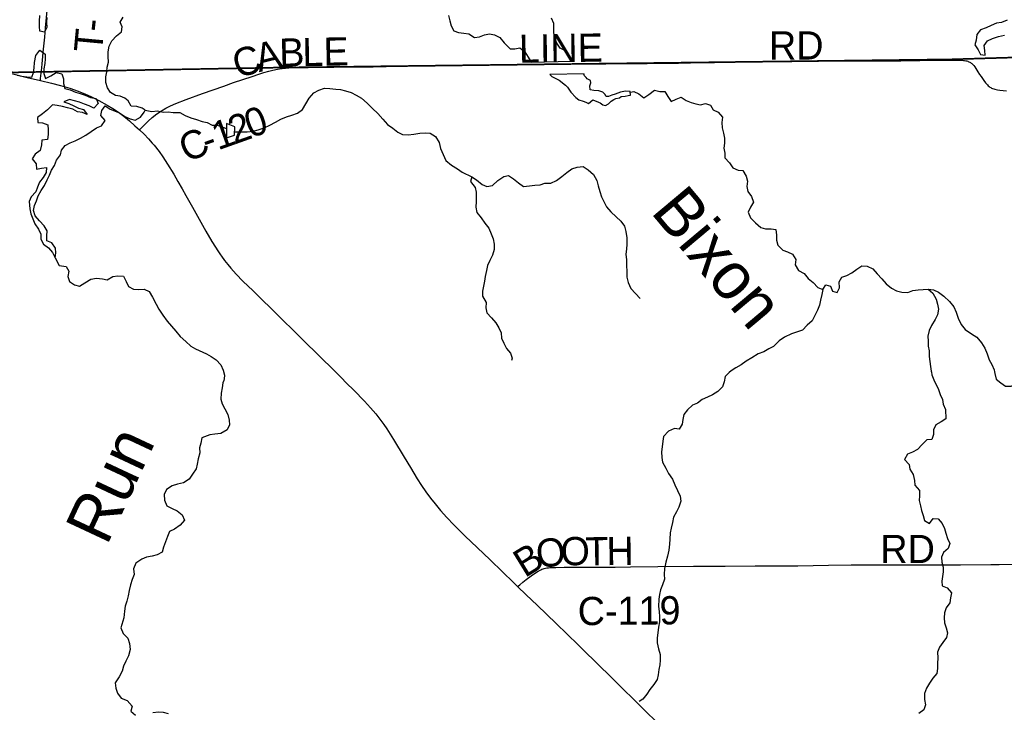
# Model space of a CAD drawing. Header units: feet. Extents: x 2113747 to 2516209, y 960708 to 1356798.
# Tile 103 of 253: x 2328804 to 2339271, y 1137502 to 1144868. Entities that reach past the tile are written whole.
import ezdxf

# ---------------------------------------------------------------- set-up
doc = ezdxf.new("R2010")
doc.units = ezdxf.units.FT
doc.header["$LTSCALE"] = 50
doc.header["$MEASUREMENT"] = 0
doc.linetypes.add('OhDOT_USTN3', pattern=[0.22, 0.165, -0.055])
for name, color, linetype in [('0_Xref', 7, 'Continuous'), ('GM_X_County_Road', 3, 'Continuous'), ('GM_X_County_Road_Text', 3, 'Continuous'), ('GM_X_Major_Lake', 5, 'Continuous'), ('GM_X_Minor_Lake', 5, 'Continuous'), ('GM_X_Minor_River', 5, 'Continuous'), ('GM_X_Minor_River_Text', 5, 'Continuous'), ('GM_X_State_Route', 1, 'Continuous'), ('GM_X_Township', 251, 'OhDOT_USTN3'), ('GM_X_Township_Road', 4, 'Continuous'), ('GM_X_Township_Road_Text', 4, 'Continuous')]:
    doc.layers.add(name, color=color, linetype=linetype)
doc.styles.add('Styledgn030', font='dgn030.shx')
doc.styles.add('Styledgn031', font='dgn031.shx')

# ---------------------------------------------------------------- blocks, each defined once
blk = doc.blocks.new('POR')
at = {"layer": 'GM_X_County_Road', "flags": 128}
for points in [[(2330078.57474163, 1143697.286091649), (2330122.603524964, 1143741.150833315), (2330169.355399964, 1143787.443391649), (2330213.548224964, 1143826.846199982), (2330262.695108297, 1143865.494416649), (2330311.481099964, 1143899.122958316), (2330356.789408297, 1143926.091408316), (2330406.62526663, 1143951.550674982), (2330463.974233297, 1143976.452199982), (2330574.472699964, 1144018.545291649), (2330747.07734163, 1144081.537291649), (2330972.995524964, 1144160.670991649), (2331077.98219163, 1144198.466191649), (2331273.880749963, 1144264.935874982), (2331345.632574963, 1144288.393833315), (2331398.453991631, 1144305.060466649), (2331453.047058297, 1144320.480383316), (2331495.79631663, 1144330.979049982), (2331543.073124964, 1144340.690316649), (2331589.956233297, 1144348.597124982)], [(2331589.956233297, 1144348.597124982), (2331594.090083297, 1144349.122058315), (2331666.137183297, 1144354.437008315), (2331767.843016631, 1144358.209966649), (2331869.548849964, 1144359.915999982), (2331981.097183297, 1144361.720458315), (2332141.923633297, 1144363.721766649), (2332342.185699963, 1144364.902866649), (2332447.106749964, 1144365.559033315), (2332561.903108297, 1144367.593149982), (2332700.583933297, 1144370.020966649), (2332859.310649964, 1144372.809674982), (2332991.331383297, 1144375.139066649), (2333125.812741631, 1144377.796541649), (2333437.590333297, 1144382.225666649), (2333581.750149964, 1144385.178416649), (2333778.46891663, 1144388.721716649), (2334123.120458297, 1144390.493366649), (2334493.985858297, 1144394.692833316), (2334628.56564163, 1144395.348999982), (2335035.487399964, 1144398.925108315), (2335268.557799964, 1144401.320116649), (2335475.31591663, 1144403.222999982), (2335675.479558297, 1144405.486774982), (2335806.61446663, 1144406.503833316), (2335934.402924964, 1144407.717741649), (2336189.323674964, 1144410.965766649), (2336338.043849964, 1144415.165233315), (2336507.466083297, 1144418.642916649), (2336707.662533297, 1144421.398816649), (2337013.633049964, 1144423.400124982), (2337295.48944163, 1144426.844999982), (2337515.403699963, 1144428.813499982), (2337682.824624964, 1144430.027408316), (2337827.214099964, 1144429.928983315), (2337925.639099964, 1144429.732133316), (2338056.90524163, 1144429.568091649), (2338171.76721663, 1144429.830558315), (2338371.86524163, 1144433.373858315), (2338752.638758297, 1144437.606133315), (2338821.798724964, 1144435.998524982), (2338835.676649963, 1144434.653383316), (2338848.111008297, 1144433.406666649), (2338860.479749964, 1144431.175699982), (2338870.814374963, 1144428.551033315), (2338882.39571663, 1144425.106158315), (2338886.988883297, 1144423.104849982)], [(2338886.988883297, 1144423.104849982), (2338892.53349163, 1144420.709841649), (2338902.408799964, 1144415.887016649), (2338910.184374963, 1144411.687549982), (2338918.288033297, 1144406.339791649), (2338926.49011663, 1144400.007783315), (2338936.398233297, 1144390.132474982), (2338944.928399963, 1144380.683674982), (2338956.70659163, 1144364.706016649), (2338967.500533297, 1144347.875341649), (2338988.596291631, 1144314.574883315), (2339008.510949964, 1144284.883341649), (2339023.110658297, 1144263.787583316), (2339030.361299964, 1144253.223299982), (2339052.736583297, 1144221.497641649), (2339072.290349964, 1144195.349399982), (2339091.54884163, 1144173.302199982), (2339099.258799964, 1144165.428199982), (2339108.117049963, 1144158.079133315), (2339116.74564163, 1144151.747124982), (2339126.522524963, 1144145.382308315), (2339136.102558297, 1144139.968933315), (2339146.502799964, 1144135.474191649), (2339158.346608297, 1144131.077874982), (2339170.649733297, 1144127.370533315), (2339184.724508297, 1144124.056891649), (2339198.864899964, 1144121.563458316), (2339222.191624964, 1144118.643516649), (2339292.270224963, 1144110.802324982)], [(2334096.611324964, 1138839.979533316), (2334118.691333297, 1138858.188158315), (2334152.77919163, 1138886.304899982), (2334188.80274163, 1138914.224791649), (2334240.771141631, 1138954.152533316), (2334274.891808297, 1138978.201041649), (2334313.769683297, 1139003.069758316), (2334328.17254163, 1139010.812524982), (2334342.444166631, 1139017.866316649), (2334354.780099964, 1139023.312499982), (2334367.083224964, 1139028.069708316), (2334380.272174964, 1139031.809858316), (2334393.264274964, 1139034.664183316), (2334408.881041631, 1139037.518508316), (2334423.382324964, 1139039.487008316), (2334439.19594163, 1139040.602491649), (2334504.484524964, 1139043.489624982), (2334592.83736663, 1139044.933191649), (2334691.229558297, 1139045.031616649), (2334874.956224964, 1139045.622166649), (2335134.010824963, 1139047.131349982), (2335297.986874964, 1139048.804574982), (2335586.175274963, 1139052.380683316), (2335966.227008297, 1139055.825558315), (2336157.433974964, 1139057.170699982), (2336301.659408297, 1139057.564399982), (2336620.49079163, 1139058.122141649), (2337075.70641663, 1139060.648383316), (2337403.166391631, 1139067.308474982), (2337642.43756663, 1139070.064374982), (2337865.435808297, 1139069.965949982), (2338285.415283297, 1139070.392458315), (2338620.847683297, 1139070.622116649), (2338803.721333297, 1139071.376708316), (2339127.57239163, 1139074.296649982), (2339215.925233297, 1139075.608983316), (2339488.267208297, 1139079.906874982)]]:
    blk.add_lwpolyline(points, dxfattribs=at)
at = {"layer": 'GM_X_Major_Lake', "flags": 128}
for points in [[(2329091.209999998, 1144889.67), (2329087.769999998, 1144839.5), (2329092.369999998, 1144785.42), (2329068.939999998, 1144735.02), (2329016.839999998, 1144744.43), (2329014.289999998, 1144794.53), (2329015.669999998, 1144850.69), (2329016.989999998, 1144910.85)], [(2333362.189999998, 1144911.95), (2333374.829999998, 1144853.96), (2333389.409999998, 1144802), (2333419.969999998, 1144750.23), (2333470.169999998, 1144732.78), (2333526.239999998, 1144725.41), (2333578.329999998, 1144715.99), (2333638.739999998, 1144678.61), (2333690.659999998, 1144685.23), (2333744.409999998, 1144705.91), (2333798.259999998, 1144718.57), (2333852.399999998, 1144705.17), (2333908.679999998, 1144679.76), (2333955.319999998, 1144620.16), (2334016.019999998, 1144556.71), (2334068.009999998, 1144557.32), (2334121.849999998, 1144569.98), (2334174.349999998, 1144524.47), (2334208.939999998, 1144470.75), (2334241.529999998, 1144416.99), (2334671.359999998, 1144426.02), (2334640.769999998, 1144479.81), (2334600.109999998, 1144539.48), (2334549.849999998, 1144562.95), (2334515.269999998, 1144616.68), (2334492.649999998, 1144672.56), (2334482.059999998, 1144726.57), (2334480.939999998, 1144826.81), (2334458.309999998, 1144884.68)], [(2339299.699999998, 1144862.86), (2339239.979999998, 1144838.11), (2339188.079999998, 1144829.48), (2339130.369999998, 1144804.76), (2339076.659999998, 1144780.07), (2339018.899999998, 1144759.35), (2338977.459999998, 1144708.74), (2338970.109999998, 1144650.51), (2338956.669999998, 1144600.23), (2338993.229999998, 1144548.53), (2339015.799999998, 1144496.65), (2339065.879999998, 1144489.22), (2339063.329999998, 1144539.31), (2339056.749999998, 1144591.36), (2339090.159999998, 1144643.88), (2339143.899999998, 1144666.56), (2339207.659999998, 1144687.36), (2339273.459999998, 1144704.16)], [(2328778.069999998, 1144278.46), (2328828.179999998, 1144267.02), (2328878.249999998, 1144259.59), (2328934.279999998, 1144256.24), (2328949.719999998, 1144306.55), (2328957.159999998, 1144356.76), (2328960.539999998, 1144412.94), (2328975.709999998, 1144487.31), (2329019.069999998, 1144543.96), (2329075.519999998, 1144502.52), (2329076.099999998, 1144450.4), (2329070.659999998, 1144400.21), (2329059.279999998, 1144343.93), (2329061.839999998, 1144293.83), (2329076.409999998, 1144241.88), (2329136.089999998, 1144270.65), (2329189.689999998, 1144305.37), (2329251.849999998, 1144290.07), (2329268.409999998, 1144238.13), (2329268.979999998, 1144188.01), (2329283.549999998, 1144136.05), (2329339.709999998, 1144120.68), (2329395.979999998, 1144095.27), (2329446.119999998, 1144081.83), (2329500.279999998, 1144066.43), (2329556.559999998, 1144041.03), (2329616.679999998, 1144027.71), (2329637.259999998, 1143975.82), (2329591.839999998, 1143925.15), (2329541.539999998, 1143952.64), (2329491.349999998, 1143970.09), (2329441.119999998, 1143991.55), (2329386.999999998, 1144002.93), (2329334.849999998, 1144018.36), (2329273.129999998, 1143993.57), (2329325.319999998, 1143976.14), (2329377.569999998, 1143952.7), (2329429.839999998, 1143927.26), (2329481.979999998, 1143913.83), (2329520.589999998, 1143858.15), (2329470.359999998, 1143879.61), (2329418.289999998, 1143887.02), (2329367.969999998, 1143916.49), (2329311.829999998, 1143929.86), (2329257.669999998, 1143945.26), (2329203.579999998, 1143954.65), (2329153.499999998, 1143962.09), (2329100.099999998, 1143909.33), (2329046.579999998, 1143866.59), (2328993.049999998, 1143825.86), (2328995.599999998, 1143775.76), (2329045.659999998, 1143770.33), (2329101.859999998, 1143750.95), (2329106.459999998, 1143696.87), (2329107.009999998, 1143646.75), (2329097.619999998, 1143592.51), (2329039.679999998, 1143587.81), (2329034.259999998, 1143535.61)], [(2329034.259999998, 1143535.61), (2329020.929999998, 1143475.3), (2328967.379999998, 1143436.58), (2328937.939999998, 1143386.11), (2328980.499999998, 1143334.48), (2328983.149999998, 1143276.36), (2329035.019999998, 1143287), (2329088.919999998, 1143295.66), (2329085.499999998, 1143243.49), (2329054.089999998, 1143190.98), (2329012.649999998, 1143140.37), (2328991.239999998, 1143087.99), (2328975.809999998, 1143037.68), (2328924.389999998, 1142984.94), (2328904.959999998, 1142934.59), (2328911.829999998, 1142856.48), (2328920.419999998, 1142802.44), (2328944.989999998, 1142750.6), (2328965.589999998, 1142696.71), (2329002.219999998, 1142638.99), (2329026.809999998, 1142585.15), (2329027.379999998, 1142535.02), (2329057.989999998, 1142479.25), (2329108.389999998, 1142441.75), (2329152.959999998, 1142390.15), (2329179.569999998, 1142334.32), (2329188.989999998, 1142386.56), (2329184.409999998, 1142438.64), (2329145.769999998, 1142496.33), (2329093.569999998, 1142515.76), (2329090.989999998, 1142567.86), (2329096.389999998, 1142622.06), (2329063.799999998, 1142675.81), (2329013.219999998, 1142729.35), (2328968.649999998, 1142780.95), (2328952.029999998, 1142836.9), (2328961.429999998, 1142891.15), (2328980.859999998, 1142941.5), (2329000.259999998, 1142995.87), (2329031.629999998, 1143052.38), (2329067.029999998, 1143104.92), (2329096.379999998, 1143163.41), (2329121.819999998, 1143213.84), (2329143.209999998, 1143268.23), (2329172.649999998, 1143318.7), (2329194.039999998, 1143373.09), (2329237.399999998, 1143429.74), (2329248.839999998, 1143480), (2329286.269999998, 1143530.57), (2329339.959999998, 1143557.27), (2329393.729999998, 1143577.95), (2329451.369999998, 1143608.71), (2329505.019999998, 1143639.42), (2329562.559999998, 1143680.2), (2329620.109999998, 1143718.98), (2329671.879999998, 1143739.64), (2329713.259999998, 1143794.26), (2329666.669999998, 1143847.84), (2329676.099999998, 1143900.08), (2329713.519999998, 1143950.66), (2329765.919999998, 1143915.18), (2329866.329999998, 1143876.27), (2329922.749999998, 1143836.83), (2329978.999999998, 1143813.44), (2330031.129999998, 1143800.02), (2330088.789999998, 1143830.78), (2330126.189999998, 1143883.35), (2330138.089999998, 1143906.95), (2330104.319999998, 1143926.56), (2330048.449999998, 1143945.93), (2329987.499999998, 1143947.88), (2329958.229999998, 1144006.14), (2329922.589999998, 1144031.32), (2329872.339999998, 1144054.78), (2329822.269999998, 1144062.22), (2329767.959999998, 1144091.64), (2329737.379999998, 1144143.41), (2329720.749999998, 1144201.36), (2329720.099999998, 1144259.5), (2329729.509999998, 1144311.75), (2329734.949999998, 1144361.93), (2329748.349999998, 1144416.23), (2329743.709999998, 1144474.32), (2329743.129999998, 1144526.44), (2329754.479999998, 1144584.72), (2329781.819999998, 1144643.19), (2329833.229999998, 1144695.93), (2329884.769999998, 1144736.64), (2329892.159999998, 1144790.86), (2329871.589999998, 1144842.74), (2329903.019999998, 1144893.24)]]:
    blk.add_lwpolyline(points, dxfattribs=at)
at = {"layer": 'GM_X_Minor_Lake'}
for p, q in [((2334804.819999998, 1144291.24), (2334438.979999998, 1144282.96)), ((2331001.339999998, 1143765.37), (2331001.049999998, 1143610.98))]:
    blk.add_line(p, q, dxfattribs=at)
at = {"layer": 'GM_X_Minor_Lake', "flags": 128}
for points in [[(2334438.979999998, 1144282.96), (2334461.189999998, 1144263.18), (2334537.609999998, 1144223.97), (2334604.199999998, 1144170.61), (2334626.439999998, 1144148.81), (2334663.009999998, 1144097.11), (2334715.629999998, 1144039.58), (2334745.919999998, 1144013.87), (2334792.029999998, 1144002.37), (2334822.159999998, 1143990.7), (2334850.299999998, 1143976.99), (2334895.889999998, 1144013.61), (2334956.139999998, 1143990.26), (2334974.219999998, 1143982.44), (2335002.429999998, 1143962.73), (2335032.519999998, 1143955.06), (2335062.329999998, 1143971.45), (2335091.979999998, 1144001.87), (2335119.789999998, 1144018.24), (2335141.679999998, 1144028.51), (2335179.579999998, 1144036.97), (2335197.439999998, 1144049.21), (2335241.359999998, 1144055.74), (2335271.299999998, 1144060.1), (2335297.229999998, 1144066.42), (2335294.809999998, 1144104.49), (2335242.779999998, 1144107.89), (2335190.909999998, 1144097.26), (2335135.149999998, 1144076.56), (2335099.269999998, 1144066.11), (2335063.459999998, 1144049.65), (2335037.459999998, 1144049.35), (2335023.159999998, 1144077.26), (2335002.949999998, 1144097.07), (2334958.809999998, 1144110.59), (2334906.759999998, 1144115.99), (2334868.689999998, 1144121.57), (2334866.209999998, 1144165.65), (2334875.869999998, 1144195.83), (2334871.609999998, 1144219.85), (2334837.399999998, 1144239.5), (2334825.269999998, 1144251.39), (2334809.049999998, 1144271.25), (2334800.849999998, 1144289.19), (2334804.819999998, 1144291.24)], [(2331001.049999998, 1143610.98), (2331086.739999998, 1143638.06), (2331091.729999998, 1143728.34), (2331001.339999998, 1143765.37)]]:
    blk.add_lwpolyline(points, dxfattribs=at)
at = {"layer": 'GM_X_Minor_River', "flags": 128}
for points in [[(2331088.739999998, 1143674.18), (2331220.289999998, 1143675.73), (2331284.229999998, 1143680.49), (2331338.059999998, 1143695.17), (2331403.789999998, 1143717.99), (2331461.459999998, 1143746.74), (2331523.109999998, 1143777.55), (2331580.759999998, 1143808.3), (2331640.449999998, 1143835.07), (2331698.229999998, 1143853.8), (2331755.989999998, 1143874.53), (2331809.569999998, 1143911.25), (2331846.869999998, 1143973.85), (2331882.209999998, 1144032.41), (2331931.559999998, 1144091.14), (2331985.249999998, 1144117.83), (2332044.999999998, 1144138.58), (2332101.039999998, 1144135.24), (2332163.109999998, 1144127.95), (2332215.109999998, 1144126.55), (2332267.279999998, 1144111.12), (2332327.479999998, 1144091.79), (2332379.769999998, 1144064.33), (2332438.109999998, 1144032.94), (2332496.689999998, 1143979.49), (2332555.319999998, 1143922.03), (2332611.879999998, 1143870.57), (2332664.559999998, 1143809.03), (2332715.159999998, 1143753.49), (2332771.589999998, 1143714.05), (2332822.069999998, 1143670.54), (2332872.329999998, 1143645.06), (2332934.339999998, 1143643.78), (2332994.249999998, 1143650.51), (2333056.119999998, 1143661.26), (2333114.079999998, 1143663.94), (2333166.109999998, 1143660.54), (2333224.499999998, 1143625.14), (2333263.199999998, 1143561.43), (2333277.879999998, 1143499.45), (2333304.599999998, 1143433.6), (2333333.309999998, 1143369.78), (2333393.849999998, 1143320.36), (2333456.269999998, 1143280.99), (2333508.639999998, 1143247.52), (2333609.179999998, 1143196.57), (2333659.539999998, 1143163.08), (2333720.049999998, 1143115.66), (2333770.279999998, 1143094.2), (2333828.179999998, 1143102.89), (2333887.579999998, 1143155.72), (2333949.099999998, 1143198.54), (2334000.949999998, 1143211.18), (2334051.329999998, 1143175.68), (2334105.799999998, 1143132.21), (2334158.229999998, 1143092.72), (2334224.129999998, 1143101.51), (2334280.039999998, 1143108.18), (2334335.999999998, 1143110.84), (2334387.779999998, 1143129.49), (2334449.789999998, 1143128.21), (2334509.429999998, 1143158.98), (2334566.949999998, 1143201.76), (2334618.489999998, 1143242.46), (2334674.059999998, 1143281.2), (2334729.829999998, 1143299.9), (2334793.769999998, 1143304.65), (2334848.129999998, 1143271.21), (2334904.689999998, 1143219.74), (2334939.369999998, 1143157.99), (2334952.009999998, 1143099.99), (2334970.649999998, 1143042.06), (2334989.309999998, 1142982.13), (2335015.899999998, 1142928.3), (2335042.469999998, 1142876.48), (2335087.059999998, 1142822.87), (2335143.649999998, 1142769.4), (2335194.139999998, 1142723.87), (2335232.729999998, 1142670.19), (2335247.319999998, 1142616.22), (2335258.099999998, 1142546.17), (2335256.829999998, 1142479.99), (2335253.429999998, 1142425.81), (2335245.999999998, 1142375.6), (2335254.669999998, 1142313.55), (2335256.719999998, 1142129.11), (2335271.339999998, 1142073.14), (2335300.069999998, 1142007.31), (2335348.629999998, 1141955.75), (2335399.209999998, 1141902.21)], [(2335295.239999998, 1144097.75), (2335332.799999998, 1144104.93), (2335387.089999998, 1144077.49), (2335439.539999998, 1144035.99), (2335493.129999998, 1144072.71), (2335550.619999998, 1144117.5), (2335608.779999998, 1144102.13), (2335660.739999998, 1144104.74), (2335695.329999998, 1144051.01), (2335727.899999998, 1143999.26), (2335783.639999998, 1144021.97), (2335835.379999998, 1144044.62), (2335889.769999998, 1144009.16), (2335939.999999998, 1143987.69), (2335992.149999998, 1143972.26), (2336042.249999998, 1143962.82), (2336094.099999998, 1143975.46), (2336148.259999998, 1143960.05), (2336174.829999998, 1143908.23), (2336227.099999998, 1143882.77), (2336275.689999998, 1143829.2), (2336266.299999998, 1143774.95), (2336272.919999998, 1143718.89), (2336285.549999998, 1143660.89), (2336296.149999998, 1143606.89), (2336296.749999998, 1143552.76), (2336289.329999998, 1143500.54), (2336297.899999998, 1143448.51), (2336298.459999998, 1143398.39), (2336349.049999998, 1143344.84), (2336383.639999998, 1143291.12), (2336439.909999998, 1143265.7), (2336491.909999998, 1143264.3), (2336526.589999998, 1143202.55), (2336541.169999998, 1143150.59), (2336531.789999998, 1143094.35), (2336542.389999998, 1143040.33), (2336582.969999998, 1142986.67), (2336603.639999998, 1142926.75), (2336574.219999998, 1142874.28), (2336548.829999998, 1142819.86), (2336571.469999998, 1142761.97), (2336626.049999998, 1142708.47), (2336682.589999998, 1142659), (2336732.749999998, 1142643.55), (2336792.759999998, 1142642.24), (2336842.799999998, 1142636.81), (2336847.469999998, 1142576.72), (2336848.049999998, 1142524.59), (2336862.649999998, 1142470.63), (2336915.229999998, 1142417.1), (2336965.439999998, 1142397.63), (2337017.689999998, 1142374.18), (2337054.319999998, 1142316.47), (2337046.949999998, 1142260.24), (2337083.599999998, 1142200.52), (2337143.959999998, 1142167.13), (2337186.519999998, 1142115.5), (2337236.979999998, 1142073.98), (2337289.579999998, 1142018.45), (2337341.809999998, 1141997), (2337373.249999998, 1142047.5), (2337423.389999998, 1142034.04), (2337443.959999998, 1141982.15), (2337494.139999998, 1141964.69), (2337519.579999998, 1142015.11), (2337514.869999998, 1142079.21), (2337544.309999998, 1142129.68), (2337596.089999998, 1142148.33), (2337649.779999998, 1142175.02), (2337703.349999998, 1142213.74), (2337756.929999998, 1142250.45), (2337812.969999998, 1142245.09), (2337873.269999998, 1142217.72), (2337919.829999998, 1142166.13), (2337968.439999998, 1142110.56), (2338014.999999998, 1142058.96), (2338071.499999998, 1142013.5), (2338123.819999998, 1141984.04), (2338179.969999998, 1141968.66), (2338245.979999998, 1141967.42), (2338299.759999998, 1141986.09), (2338355.649999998, 1141994.76), (2338407.619999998, 1141997.36), (2338459.549999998, 1142001.97), (2338519.619999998, 1141994.65), (2338569.869999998, 1141971.18), (2338628.339999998, 1141927.75), (2338686.979999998, 1141870.29), (2338733.579999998, 1141814.69), (2338758.219999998, 1141756.82), (2338778.919999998, 1141692.91), (2338813.639999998, 1141627.14), (2338856.259999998, 1141571.5), (2338920.749999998, 1141526.13), (2338977.099999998, 1141492.7), (2339027.779999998, 1141431.14), (2339062.409999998, 1141373.4), (2339089.069999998, 1141313.56), (2339109.749999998, 1141251.64), (2339136.319999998, 1141199.82)], [(2330138.089999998, 1143906.95), (2330210.069999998, 1143892.36), (2330267.989999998, 1143899.06), (2330328.149999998, 1143883.73), (2330382.079999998, 1143888.37), (2330436.179999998, 1143878.99), (2330506.159999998, 1143879.82), (2330562.479999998, 1143850.41), (2330622.769999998, 1143823.06), (2330684.929999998, 1143807.74), (2330745.169999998, 1143784.4), (2330797.299999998, 1143772.98), (2330849.569999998, 1143747.54), (2330903.599999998, 1143744.16), (2331001.239999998, 1143710.21)], [(2333609.179999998, 1143196.57), (2333595.739999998, 1143146.29), (2333644.409999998, 1143084.7), (2333656.989999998, 1143032.72), (2333657.539999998, 1142982.6), (2333656.099999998, 1142932.45), (2333652.749999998, 1142874.27), (2333663.369999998, 1142818.26), (2333707.999999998, 1142760.64), (2333748.629999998, 1142702.97), (2333789.199999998, 1142651.31), (2333815.859999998, 1142591.47), (2333838.469999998, 1142535.6), (2333849.069999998, 1142481.59), (2333847.699999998, 1142425.44), (2333830.359999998, 1142365.08), (2333801.019999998, 1142306.58), (2333777.629999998, 1142252.18), (2333766.209999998, 1142199.91), (2333750.899999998, 1142137.58), (2333743.489999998, 1142085.36), (2333734.039999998, 1142035.13), (2333722.649999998, 1141980.86), (2333723.249999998, 1141926.74), (2333763.989999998, 1141859.04), (2333760.589999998, 1141804.86), (2333769.199999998, 1141748.83), (2333817.779999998, 1141697.27), (2333866.359999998, 1141643.7), (2333896.949999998, 1141589.92), (2333923.519999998, 1141538.11), (2333924.169999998, 1141479.97), (2333948.759999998, 1141426.12), (2333977.349999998, 1141372.32), (2334021.909999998, 1141320.71), (2334040.509999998, 1141266.79), (2334030.779999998, 1141242.61)], [(2329179.569999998, 1142334.32), (2329223.989999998, 1142254.22), (2329296.559999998, 1142243.47), (2329325.129999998, 1142191.68), (2329313.749999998, 1142135.4), (2329332.319999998, 1142083.5), (2329384.709999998, 1142048.02), (2329438.849999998, 1142034.63), (2329494.449999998, 1142069.37), (2329560.009999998, 1142108.24), (2329619.869999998, 1142118.97), (2329683.949999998, 1142111.71), (2329734.039999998, 1142102.27), (2329793.669999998, 1142135.06), (2329847.559999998, 1142143.72), (2329905.609999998, 1142138.39), (2329936.199999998, 1142084.61), (2329960.789999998, 1142030.78), (2330013.099999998, 1142001.32), (2330067.139999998, 1141997.95), (2330127.089999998, 1142000.66), (2330181.339999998, 1141977.24), (2330215.989999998, 1141917.5), (2330252.809999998, 1141843.75), (2330283.399999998, 1141789.97), (2330326.089999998, 1141726.32), (2330372.799999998, 1141662.71), (2330417.389999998, 1141609.1), (2330463.959999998, 1141555.52), (2330510.599999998, 1141497.93), (2330569.179999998, 1141444.49), (2330621.689999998, 1141396.98), (2330674.019999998, 1141367.52), (2330790.599999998, 1141312.77), (2330840.869999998, 1141287.3), (2330891.259999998, 1141251.8), (2330941.869999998, 1141196.26), (2330966.469999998, 1141140.41), (2330981.049999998, 1141088.45), (2330976.269999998, 1141048.13), (2330972.289999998, 1141032.27)], [(2337341.809999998, 1141997), (2337332.369999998, 1141946.77), (2337317.039999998, 1141886.44), (2337305.639999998, 1141832.17), (2337284.229999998, 1141779.79), (2337258.809999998, 1141727.37), (2337227.489999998, 1141666.85), (2337176.039999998, 1141618.14), (2337124.609999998, 1141567.41), (2337009.099999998, 1141525.96), (2336933.489999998, 1141491), (2336875.929999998, 1141452.24), (2336818.599999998, 1141393.42), (2336766.899999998, 1141366.76), (2336713.249999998, 1141336.06), (2336653.489999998, 1141315.31), (2336585.989999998, 1141272.43), (2336526.399999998, 1141235.64), (2336472.839999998, 1141196.92), (2336417.299999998, 1141166.43), (2336367.639999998, 1141133.94), (2336345.809999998, 1141115.11)], [(2338459.549999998, 1142001.97), (2338510.029999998, 1141958.45), (2338544.709999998, 1141896.7), (2338559.299999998, 1141842.74), (2338569.899999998, 1141788.72), (2338560.549999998, 1141730.47), (2338535.109999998, 1141680.05), (2338497.829999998, 1141615.46), (2338472.439999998, 1141561.03), (2338457.109999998, 1141500.7), (2338461.679999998, 1141448.62), (2338462.259999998, 1141396.5), (2338470.839999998, 1141344.47), (2338473.479999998, 1141286.36), (2338480.079999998, 1141232.29), (2338486.659999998, 1141180.24), (2338493.209999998, 1141130.19), (2338495.319999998, 1141120.19)], [(2339167.179999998, 1141121.98), (2339170.369999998, 1141104.36), (2339183.289999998, 1141045.12), (2339233.759999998, 1141005.64), (2339284.169999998, 1140970.17), (2339342.189999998, 1140968.88), (2339393.839999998, 1140997.61), (2339445.699999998, 1141008.28), (2339501.619999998, 1141015), (2339553.509999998, 1141023.67), (2339607.209999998, 1141048.4), (2339660.739999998, 1141087.18), (2339706.059999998, 1141143.9), (2339766.669999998, 1141219.54)], [(2336345.809999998, 1141115.11), (2336303.229999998, 1141073.33), (2336291.899999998, 1141017.03), (2336274.529999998, 1140964.67), (2336225.169999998, 1140911.91), (2336167.569999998, 1140879.09), (2336113.869999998, 1140854.36), (2336060.189999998, 1140827.61), (2336008.639999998, 1140790.86), (2335956.909999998, 1140768.15), (2335901.499999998, 1140719.32), (2335862.109999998, 1140668.69), (2335854.729999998, 1140616.45), (2335845.339999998, 1140566.19), (2335815.959999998, 1140513.68), (2335763.889999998, 1140521.05), (2335702.259999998, 1140490.2), (2335648.919999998, 1140435.38), (2335639.519999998, 1140385.12), (2335634.239999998, 1140324.89), (2335624.859999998, 1140272.62), (2335629.579999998, 1140212.51), (2335638.199999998, 1140160.48), (2335670.939999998, 1140098.71), (2335701.599999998, 1140042.94), (2335742.339999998, 1139981.27), (2335767.069999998, 1139919.41), (2335795.789999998, 1139859.6), (2335824.479999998, 1139801.79), (2335833.119999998, 1139747.75), (2335809.879999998, 1139685.29), (2335784.499999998, 1139632.82), (2335753.159999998, 1139578.28), (2335741.849999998, 1139519.97), (2335728.549999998, 1139461.64), (2335717.179999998, 1139409.36), (2335713.969999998, 1139343.12), (2335710.599999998, 1139290.94), (2335705.389999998, 1139224.68), (2335690.109999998, 1139164.33), (2335670.909999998, 1139097.91), (2335657.699999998, 1139031.56), (2335654.449999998, 1138969.34), (2335659.039999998, 1138919.26), (2335637.769999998, 1138858.82), (2335614.429999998, 1138804.38), (2335605.019999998, 1138754.12), (2335597.619999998, 1138703.88), (2335594.559999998, 1138625.62), (2335601.179999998, 1138573.56), (2335603.859999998, 1138517.44), (2335604.499999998, 1138463.3), (2335593.149999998, 1138409.01), (2335587.889999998, 1138346.77), (2335580.549999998, 1138292.52), (2335581.169999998, 1138240.38), (2335595.909999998, 1138178.39), (2335612.649999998, 1138116.43), (2335611.349999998, 1138058.25), (2335609.959999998, 1138006.08), (2335598.569999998, 1137955.8), (2335591.219999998, 1137901.55), (2335579.819999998, 1137851.27), (2335546.479999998, 1137796.7), (2335501.109999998, 1137743.99), (2335469.719999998, 1137693.46), (2335426.349999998, 1137640.76), (2335388.649999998, 1137616.23)], [(2338495.319999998, 1141120.19), (2338499.219999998, 1141092.37), (2338521.449999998, 1141036.86), (2338570.689999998, 1140933.18), (2338589.309999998, 1140881.27), (2338613.949999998, 1140827.43), (2338620.539999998, 1140777.36), (2338645.209999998, 1140721.52), (2338650.399999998, 1140621.3), (2338598.769999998, 1140590.57), (2338543.169999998, 1140557.79), (2338517.779999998, 1140507.33), (2338516.379999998, 1140457.17), (2338500.999999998, 1140404.83), (2338447.099999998, 1140398.14), (2338395.659999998, 1140351.38), (2338348.289999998, 1140298.64), (2338294.639999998, 1140269.88), (2338240.919999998, 1140247.15), (2338209.589999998, 1140190.61), (2338258.199999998, 1140139.06), (2338264.829999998, 1140087), (2338301.489999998, 1140031.3), (2338314.249999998, 1139967.29), (2338320.849999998, 1139917.23), (2338367.529999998, 1139859.65), (2338370.179999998, 1139805.53), (2338366.779999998, 1139755.34), (2338379.449999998, 1139699.34), (2338390.069999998, 1139647.33), (2338406.679999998, 1139595.39), (2338423.329999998, 1139541.44), (2338473.699999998, 1139509.99), (2338513.039999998, 1139564.63), (2338569.079999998, 1139561.32), (2338611.689999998, 1139509.71), (2338634.309999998, 1139457.84), (2338648.929999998, 1139405.88), (2338667.589999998, 1139349.95), (2338690.229999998, 1139296.09), (2338674.869999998, 1139243.75), (2338623.359999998, 1139202.98), (2338603.959999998, 1139152.61), (2338606.599999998, 1139098.49), (2338621.229999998, 1139046.52), (2338619.829999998, 1138996.37), (2338614.429999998, 1138946.16), (2338607.019999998, 1138895.93), (2338611.629999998, 1138845.84), (2338663.879999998, 1138824.44), (2338710.489999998, 1138772.87), (2338699.139999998, 1138718.58), (2338689.769999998, 1138666.32), (2338652.419999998, 1138611.7), (2338633.049999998, 1138559.3), (2338629.699999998, 1138505.12), (2338634.319999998, 1138453.03), (2338650.959999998, 1138399.09), (2338665.579999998, 1138347.12), (2338656.179999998, 1138296.86), (2338618.809999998, 1138244.25), (2338583.419999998, 1138193.67), (2338560.029999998, 1138143.23), (2338564.759999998, 1138081.12), (2338561.489999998, 1138020.91), (2338562.139999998, 1137966.77), (2338552.729999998, 1137916.51), (2338511.359999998, 1137863.85), (2338475.979999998, 1137813.27), (2338444.639999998, 1137758.72), (2338421.309999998, 1137702.28), (2338422.059999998, 1137640.1), (2338432.749999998, 1137582.08), (2338413.399999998, 1137527.69), (2338361.839999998, 1137490.94)], [(2339136.319999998, 1141199.82), (2339162.929999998, 1141143.98), (2339167.179999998, 1141121.98)], [(2330972.289999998, 1141032.27), (2330962.579999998, 1141004.12), (2330955.179999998, 1140953.88), (2330945.879999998, 1140895.6), (2330942.619999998, 1140833.38), (2330957.249999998, 1140781.43), (2330985.889999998, 1140727.64), (2331014.599999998, 1140667.83), (2331031.289999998, 1140609.88), (2331033.909999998, 1140557.77), (2331008.509999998, 1140507.3), (2330942.989999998, 1140468.36), (2330877.099999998, 1140459.5), (2330825.189999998, 1140452.83), (2330739.589999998, 1140419.66), (2330728.249999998, 1140365.36), (2330716.849999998, 1140315.08), (2330717.499999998, 1140260.93), (2330700.249999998, 1140198.54), (2330688.919999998, 1140142.24), (2330679.549999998, 1140089.97), (2330640.229999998, 1140033.32), (2330606.859999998, 1139980.75), (2330543.309999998, 1139943.84), (2330481.489999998, 1139929.02), (2330425.699999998, 1139912.26), (2330364.199999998, 1139871.37), (2330340.829999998, 1139818.92), (2330341.579999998, 1139756.76), (2330366.269999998, 1139698.91), (2330424.599999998, 1139669.57), (2330476.899999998, 1139644.16), (2330531.419999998, 1139600.72), (2330554.089999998, 1139544.86), (2330510.719999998, 1139492.16), (2330449.239999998, 1139449.26), (2330397.539999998, 1139424.54), (2330374.189999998, 1139370.09), (2330352.869999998, 1139313.67), (2330333.549999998, 1139257.26), (2330318.179999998, 1139204.92), (2330264.509999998, 1139178.17), (2330210.689999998, 1139163.45), (2330152.819999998, 1139152.69), (2330101.079999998, 1139131.98), (2330039.599999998, 1139089.08), (2330014.349999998, 1139026.58), (2330019.069999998, 1138966.47), (2329997.699999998, 1138914.06), (2329982.369999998, 1138857.7), (2329969.089999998, 1138797.37), (2329955.789999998, 1138739.03), (2329942.449999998, 1138684.72), (2329925.099999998, 1138630.35), (2329917.749999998, 1138576.1), (2329910.559999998, 1138507.82), (2329879.869999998, 1138399.12), (2329904.559999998, 1138341.28), (2329953.169999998, 1138289.74), (2329971.839999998, 1138233.83), (2329976.579999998, 1138171.71), (2329959.399999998, 1138103.3), (2329932.099999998, 1138044.79), (2329906.709999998, 1137994.33), (2329893.359999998, 1137940.01), (2329860.089999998, 1137879.42), (2329818.869999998, 1137814.72), (2329825.539999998, 1137758.65), (2329844.179999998, 1137704.73), (2329882.799999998, 1137653.07), (2329945.089999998, 1137627.79), (2329997.819999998, 1137566.29), (2329984.449999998, 1137513.97), (2330034.959999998, 1137470.48)], [(2330218.579999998, 1137500.9), (2330278.509999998, 1137505.67), (2330330.519999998, 1137504.32), (2330380.709999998, 1137488.91)]]:
    blk.add_lwpolyline(points, dxfattribs=at)
at = {"layer": 'GM_X_State_Route', "flags": 128}
for points in [[(2328702.402904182, 1144299.126818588), (2328729.102374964, 1144291.543433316), (2328881.989208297, 1144253.288916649), (2329023.885249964, 1144220.447774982), (2329140.87976663, 1144193.380899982), (2329239.10791663, 1144167.659166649), (2329336.25339163, 1144138.230091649), (2329425.91856663, 1144107.062174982), (2329501.935474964, 1144076.944124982), (2329561.581024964, 1144050.074099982), (2329643.503433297, 1144008.965258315), (2329732.51244163, 1143960.113649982), (2329794.192108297, 1143923.073041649), (2329854.001699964, 1143883.178108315), (2329909.08689163, 1143842.200499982), (2329972.27574163, 1143790.297716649), (2330029.296624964, 1143740.429049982), (2330078.57474163, 1143697.286091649), (2330125.12976663, 1143651.780933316), (2330172.242533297, 1143601.879458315), (2330212.567346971, 1143555.143352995)], [(2330212.567346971, 1143555.143352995), (2330232.084933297, 1143532.522641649), (2330284.971966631, 1143465.987341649), (2330324.670049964, 1143410.049133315), (2330375.949474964, 1143330.193649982), (2330441.17244163, 1143224.124308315), (2330485.234033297, 1143147.484041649), (2330529.492474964, 1143067.103624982), (2330568.304733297, 1142998.698249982), (2330639.761283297, 1142873.403224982), (2330782.936849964, 1142618.908983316), (2330847.634883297, 1142508.377708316), (2330884.937958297, 1142450.208533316), (2330909.412974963, 1142410.936958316), (2330938.153074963, 1142368.482974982), (2330948.570050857, 1142354.052190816)], [(2330948.570050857, 1142354.052190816), (2330981.492883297, 1142308.443724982), (2331015.416699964, 1142265.792891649), (2331049.73421663, 1142223.732608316), (2331105.016258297, 1142159.690741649), (2331175.455749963, 1142087.774874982), (2331284.215374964, 1141983.017866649), (2331370.40286663, 1141898.109899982), (2331482.869833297, 1141789.120616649), (2331602.128124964, 1141671.830824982), (2331709.47699163, 1141565.663058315), (2331824.73266663, 1141453.589791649), (2331978.374091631, 1141301.195083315), (2332156.22806663, 1141126.490708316), (2332220.630824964, 1141062.055141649), (2332278.111024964, 1141003.853158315), (2332354.029508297, 1140926.491108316), (2332468.92429163, 1140809.398166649), (2332533.917599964, 1140738.860249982), (2332588.641899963, 1140676.557224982), (2332633.09719163, 1140619.044216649), (2332674.370074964, 1140563.762174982), (2332707.637724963, 1140515.665158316), (2332776.699266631, 1140402.049899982), (2332891.56124163, 1140216.518774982), (2332957.207607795, 1140106.869072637)], [(2332957.207607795, 1140106.869072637), (2333029.684324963, 1139985.810574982), (2333074.139616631, 1139914.616491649), (2333119.972858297, 1139847.523449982), (2333169.874333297, 1139779.741433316), (2333219.250874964, 1139717.635258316), (2333275.61559163, 1139648.967416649), (2333343.430416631, 1139572.819274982), (2333418.463074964, 1139494.440166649), (2333540.28041663, 1139374.722558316), (2333666.001949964, 1139254.348783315), (2333803.66571663, 1139122.918599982), (2333936.014533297, 1138995.294183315), (2334053.698024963, 1138880.924333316), (2334096.611324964, 1138839.979533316), (2334189.130824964, 1138751.692308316), (2334306.125341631, 1138641.390691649), (2334506.945149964, 1138447.821524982), (2334739.720274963, 1138221.247174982), (2334996.412674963, 1137967.573141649), (2335044.311648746, 1137920.785368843)], [(2335044.311648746, 1137920.785368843), (2335224.102508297, 1137745.165449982), (2335324.23354163, 1137645.789008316), (2335472.199124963, 1137501.202683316), (2335648.314258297, 1137329.155783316), (2335871.08284163, 1137111.013174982), (2335991.461961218, 1136993.410185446)]]:
    blk.add_lwpolyline(points, dxfattribs=at)
at = {"layer": 'GM_X_Township', "flags": 128}
for points in [[(2328408.376027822, 1168988.925043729), (2332930.173006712, 1169098.445754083), (2333725.040060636, 1169120.628090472), (2336806.047346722, 1169160.528066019), (2337093.624016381, 1169168.156094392), (2337502.395791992, 1169178.998847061), (2337592.175209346, 1169175.190249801), (2354255.731479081, 1169691.230612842), (2354503.733285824, 1155149.611943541), (2354511.135080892, 1154715.606712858), (2354683.830622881, 1144589.580816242), (2341636.444058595, 1144533.819617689), (2338847.717211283, 1144449.996971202), (2338701.239454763, 1144445.594190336), (2331533.956504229, 1144357.964521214), (2329035.380370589, 1144312.519211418), (2328740.751452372, 1144306.70416698), (2328572.115163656, 1144328.025996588), (2328569.461898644, 1144727.636634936), (2328524.642545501, 1151477.919868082), (2328502.448618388, 1154820.567263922), (2328460.370255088, 1159751.363463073), (2328446.725761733, 1160089.794630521), (2328408.376027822, 1168988.925043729)], [(2328572.115163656, 1144328.025996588), (2328740.751452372, 1144306.70416698), (2329035.380370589, 1144312.519211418), (2331533.956504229, 1144357.964521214), (2338701.239454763, 1144445.594190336), (2338847.717211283, 1144449.996971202), (2341636.444058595, 1144533.819617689), (2354683.830622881, 1144589.580816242), (2354716.280557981, 1139626.440742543), (2354691.990606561, 1139090.081815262), (2354770.400449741, 1134463.501068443), (2354823.140344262, 1131920.516154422), (2354899.590191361, 1127850.744293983), (2354926.670137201, 1125372.009251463), (2355016.389321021, 1118560.155158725), (2354932.400125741, 1118559.252877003), (2348534.222973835, 1118532.767198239), (2348257.603475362, 1118529.002937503), (2341409.417171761, 1118379.523236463), (2335351.161061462, 1118516.511682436), (2334910.885271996, 1118504.135472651), (2328670.365789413, 1118494.729086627), (2328669.544919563, 1119253.013816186), (2328663.377343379, 1124950.358936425), (2328656.582236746, 1131227.390054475), (2328653.428449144, 1134140.72519186), (2328650.612747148, 1136741.751195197), (2328634.76257574, 1142304.002862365), (2328629.800404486, 1142400.765201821), (2328612.432805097, 1142470.23559938), (2328572.115163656, 1144328.025996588)]]:
    blk.add_lwpolyline(points, dxfattribs=at)
at = {"layer": 'GM_X_Township_Road', "flags": 128}
for points in [[(2329037.664749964, 1144356.733591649), (2329041.96264163, 1144399.417233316), (2329050.03349163, 1144477.697916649), (2329054.823508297, 1144523.432733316), (2329069.816916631, 1144680.256566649), (2329079.626608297, 1144781.503083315), (2329116.896874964, 1145189.999641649)], [(2329023.885249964, 1144220.447774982), (2329026.181833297, 1144243.183949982), (2329037.664749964, 1144356.733591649)]]:
    blk.add_lwpolyline(points, dxfattribs=at)
at = {"layer": 'GM_X_County_Road_Text', "char_height": 300.0000000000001, "attachment_point": 7, "line_spacing_factor": 0.8, "style": 'Styledgn030'}
for s, insert, rotation in [('{\\Fdgn000|c0;\\C256;B}', (2331566.579682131, 1144365.69824866), 1.6667840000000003), ('{\\Fdgn000|c0;\\C256;L}', (2331811.065245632, 1144372.821770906), 1.084319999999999), ('{\\Fdgn000|c0;\\C256;E}', (2332035.425720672, 1144377.068289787), 1.084405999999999), ('{\\Fdgn000|c0;\\C256;LINE}', (2334112.68100608, 1144408.829738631), 0.8596960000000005), ('{\\Fdgn000|c0;\\C256;RD}', (2336769.295991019, 1144444.023829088), 1e-05), ('{\\Fdgn000|c0;\\C256;C}', (2331125.467600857, 1144235.869146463), 17.957298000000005), ('{\\Fdgn000|c0;\\C256;A}', (2331347.085312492, 1144308.214682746), 13.688142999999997), ('{\\Fdgn000|c0;\\C256;0}', (2331259.127097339, 1143600.708552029), 19.570508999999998), ('{\\Fdgn000|c0;\\C256;2}', (2331085.017681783, 1143538.795146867), 19.575413), ('{\\Fdgn000|c0;\\C256;1}', (2330911.110847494, 1143476.778920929), 19.626516), ('{\\Fdgn000|c0;\\C256;C}', (2330584.474634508, 1143338.991396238), 24.389686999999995), ('{\\Fdgn000|c0;\\C256;-}', (2330795.452010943, 1143435.296106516), 19.73101), ('{\\Fdgn000|c0;\\C256;O}', (2334310.110090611, 1139031.182234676), 6.490641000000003), ('{\\Fdgn000|c0;\\C256;O}', (2334554.678715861, 1139059.898770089), 0.7759429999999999), ('{\\Fdgn000|c0;\\C256;T}', (2334818.543300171, 1139063.472475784), 0.7414429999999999), ('{\\Fdgn000|c0;\\C256;H}', (2335042.914298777, 1139066.376139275), 0.7395179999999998), ('{\\Fdgn000|c0;\\C256;RD}', (2337952.898046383, 1139089.221956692), 1e-05), ('{\\Fdgn000|c0;\\C256;B}', (2334173.42677475, 1138927.406259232), 31.580907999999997), ('{\\Fdgn000|c0;\\C256;C-119}', (2334737.251408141, 1138423.652329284), 0.5514080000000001)]:
    blk.add_mtext(s, dxfattribs=dict(at, insert=insert, rotation=rotation))
at = {"layer": 'GM_X_Minor_River_Text', "line_spacing_factor": 0.8, "style": 'Styledgn031'}
for s, insert, char_height, attachment_point, rotation in [('{\\Fdgn000|c0;\\C256;Bixon}', (2335496.291904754, 1142817.176220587), 500.24514, 7, 309.9736472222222), ('{\\Fdgn000|c0;\\C256;Run}', (2329505.979121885, 1139369.420634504), 500.29272, 4, 64.93573611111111)]:
    blk.add_mtext(s, dxfattribs=dict(at, insert=insert, char_height=char_height, attachment_point=attachment_point, rotation=rotation))
at = {"layer": 'GM_X_Township_Road_Text', "char_height": 300.0000000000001, "attachment_point": 7, "line_spacing_factor": 0.8, "style": 'Styledgn030'}
for s, insert, rotation in [('{\\Fdgn000|c0;\\C256;T}', (2329677.596947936, 1144509.055622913), 84.669769), ('{\\Fdgn000|c0;\\C256;-}', (2329698.1629029, 1144729.720519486), 83.774445)]:
    blk.add_mtext(s, dxfattribs=dict(at, insert=insert, rotation=rotation))

msp = doc.modelspace()

# ---------------------------------------------------------------- block references
at = {"layer": '0_Xref'}
msp.add_blockref('POR', (0, 0), dxfattribs=at)

doc.saveas('drawing.dxf')
